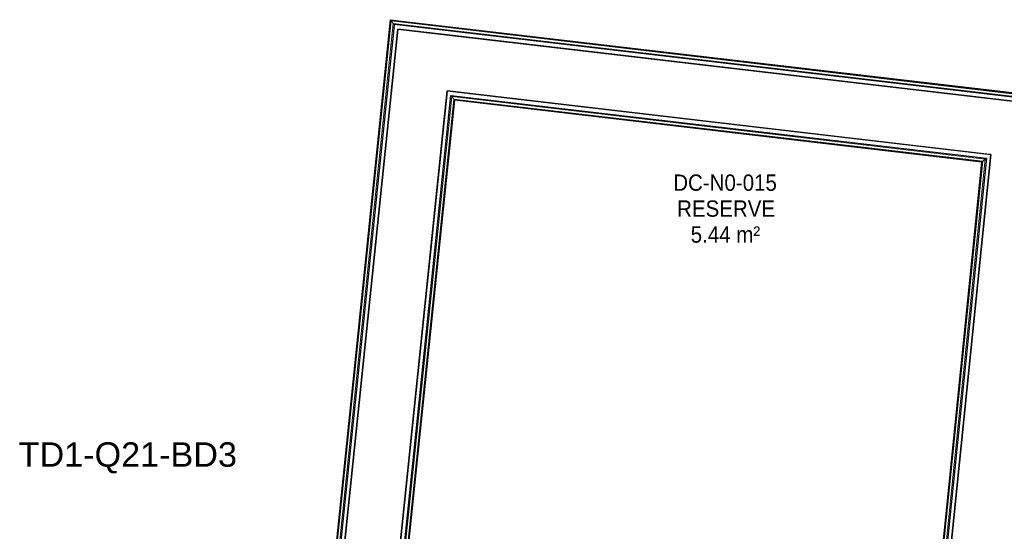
# Model space of a CAD drawing. Header units: millimetres. Extents: x -2845 to 74565, y -36590 to 13748.
# Tile 56 of 90: x 44515 to 47534, y -19446 to -17879. Entities that reach past the tile are written whole.
import ezdxf

# ---------------------------------------------------------------- set-up
doc = ezdxf.new("R2010")
doc.units = ezdxf.units.MM
for name, color, linetype, lineweight in [('A-FLOR-HRAL', 7, 'Continuous', 18), ('A-WALL', 7, 'Continuous', 25), ('CABLE', 7, 'Continuous', 30), ('ESPACE', 7, 'Continuous', 30), ('I-WALL', 7, 'Continuous', 25)]:
    doc.layers.add(name, color=color, linetype=linetype, lineweight=lineweight)
doc.styles.add('Arial_2', font='arial.ttf', dxfattribs={"height": 75})
doc.styles.add('Arial_4', font='arial.ttf', dxfattribs={"width": 0.9, "height": 50})

# ---------------------------------------------------------------- blocks, each defined once
blk = doc.blocks.new('B02_DC_STR_rvt-1-2021_015_1111_DCE_1_50_N0 FINI_CFO_PCN')
at = {"layer": 'I-WALL'}
for p, q in [((-7494.8, -17907.8), (-7829.9, -21143.9)), ((-7325.9, -17927.6), (-7494.8, -17907.8)), ((-5490.2, -18142.6), (-7325.9, -17927.6)), ((-7660.4, -21157.9), (-7343.4, -18096.7)), ((-7343.4, -18096.7), (-5676.3, -18291.9)), ((-5676.3, -18291.9), (-6010.9, -21572.2))]:
    blk.add_line(p, q, dxfattribs=at)
blk = doc.blocks.new('Garde-corps - Garde-corps-505843-2021_015_1111_DCE_1_50_N0 FINI_CFO_PCN')
at = {"layer": 'A-FLOR-HRAL'}
for p, q in [((-7517.9, -17878.9), (-7713.5, -19767.3)), ((-7516.5, -17880.7), (-7712, -19769.1)), ((-7514.9, -17882.7), (-7710.4, -19771)), ((-7508.6, -17890.6), (-7704.1, -19778.7)), ((-4938.3, -18181), (-7517.9, -17878.9)), ((-4936.9, -18182.8), (-7516.5, -17880.7)), ((-4935.4, -18184.8), (-7514.9, -17882.7)), ((-7514.9, -17882.7), (-7508.6, -17890.6)), ((-4929.1, -18192.7), (-7508.6, -17890.6))]:
    blk.add_line(p, q, dxfattribs=at)
for points, knots in [([(-7517.9, -17878.9), (-7517.9, -17878.9), (-7517.9, -17878.9), (-7517.8, -17879.1), (-7517.7, -17879.2), (-7517.5, -17879.4), (-7517.4, -17879.6), (-7517.3, -17879.7), (-7517.1, -17879.9), (-7517, -17880), (-7516.9, -17880.2), (-7516.8, -17880.3), (-7516.7, -17880.4), (-7516.6, -17880.6), (-7516.5, -17880.7), (-7516.5, -17880.7)], [0.1, 0.1, 0.1, 0.1, 0.2, 0.3, 0.4, 0.475, 0.55, 0.6, 0.65, 0.7, 0.75, 0.8, 0.85, 0.9, 1, 1, 1, 1]), ([(-7508.6, -17890.6), (-7508.6, -17890.6), (-7508.5, -17890.6), (-7508.4, -17890.8), (-7508.2, -17891), (-7508.1, -17891.2), (-7507.9, -17891.4), (-7507.7, -17891.6), (-7507.5, -17891.9), (-7507.3, -17892.2), (-7507.1, -17892.4), (-7506.9, -17892.7), (-7506.5, -17893.2), (-7506.1, -17893.6), (-7505.9, -17893.9)], [0, 0, 0, 0, 0.166667, 0.25, 0.333333, 0.416667, 0.458333, 0.5, 0.583333, 0.666667, 0.708333, 0.75, 0.833333, 1, 1, 1, 1])]:
    blk.add_open_spline(points, degree=3, knots=knots, dxfattribs=at)
blk = doc.blocks.new('Garde-corps - Garde-corps-507123-2021_015_1111_DCE_1_50_N0 FINI_CFO_PCN')
at = {"layer": 'A-FLOR-HRAL'}
for p, q in [((-7667.5, -21377.2), (-7329.6, -18113.9)), ((-7329.6, -18113.9), (-5693.2, -18305.6)), ((-7323.3, -18121.8), (-7329.6, -18113.9)), ((-7659.7, -21370.9), (-7323.3, -18121.8)), ((-7657.8, -21369.3), (-7321.7, -18123.8)), ((-7656, -21367.9), (-7320.3, -18125.6)), ((-7323.3, -18121.8), (-5701, -18311.8)), ((-7321.7, -18123.8), (-5702.9, -18313.3)), ((-7320.3, -18125.6), (-5704.8, -18314.8)), ((-5704.8, -18314.8), (-6034.1, -21543.5)), ((-5702.9, -18313.3), (-6032.6, -21545.4)), ((-5701, -18311.8), (-6031.1, -21547.3)), ((-5693.2, -18305.6), (-6024.7, -21555.1)), ((-5701, -18311.8), (-5693.2, -18305.6)), ((-7659.7, -21370.9), (-7667.5, -21377.2)), ((-7581, -21386.6), (-7667.5, -21377.2)), ((-7580.2, -21379.5), (-7659.7, -21370.9)), ((-7580, -21377.8), (-7657.8, -21369.3)), ((-7579.8, -21376.1), (-7656, -21367.9)), ((-7580, -21377.8), (-7580.2, -21379.5)), ((-7580, -21377.8), (-7579.8, -21376.1)), ((-7581.3, -21389.6), (-7581, -21386.6)), ((-7580.2, -21379.5), (-7581, -21386.6)), ((-6599.2, -21492.9), (-6599.5, -21495.9)), ((-6599.2, -21492.9), (-6598.4, -21485.8)), ((-6542, -21499.1), (-6599.2, -21492.9)), ((-6598.4, -21485.8), (-6598.2, -21484.1)), ((-6031.1, -21547.3), (-6598.4, -21485.8)), ((-6598.1, -21482.5), (-6598.2, -21484.1)), ((-6032.6, -21545.4), (-6598.2, -21484.1)), ((-6034.1, -21543.5), (-6598.1, -21482.5)), ((-6024.7, -21555.1), (-6497.3, -21504)), ((-6031.1, -21547.3), (-6024.7, -21555.1))]:
    blk.add_line(p, q, dxfattribs=at)
for points, knots in [([(-7329.6, -18113.9), (-7329.6, -18113.9), (-7329.7, -18113.9), (-7329.8, -18113.7), (-7330, -18113.5), (-7330.1, -18113.3), (-7330.3, -18113.1), (-7330.4, -18112.9), (-7330.7, -18112.6), (-7330.9, -18112.3), (-7331.1, -18112.1), (-7331.3, -18111.8), (-7331.7, -18111.3), (-7332.1, -18110.9), (-7332.3, -18110.6)], [0, 0, 0, 0, 0.166667, 0.25, 0.333333, 0.416667, 0.458333, 0.5, 0.583333, 0.666667, 0.708333, 0.75, 0.833333, 1, 1, 1, 1]), ([(-7320.3, -18125.6), (-7320.3, -18125.6), (-7320.3, -18125.6), (-7320.4, -18125.4), (-7320.5, -18125.3), (-7320.7, -18125.1), (-7320.8, -18124.9), (-7320.9, -18124.8), (-7321, -18124.6), (-7321.1, -18124.5), (-7321.3, -18124.4), (-7321.4, -18124.2), (-7321.5, -18124.1), (-7321.6, -18123.9), (-7321.7, -18123.8), (-7321.7, -18123.8)], [0.1, 0.1, 0.1, 0.1, 0.2, 0.3, 0.4, 0.475, 0.55, 0.6, 0.65, 0.7, 0.75, 0.8, 0.85, 0.9, 1, 1, 1, 1]), ([(-5704.8, -18314.8), (-5704.7, -18314.8), (-5704.7, -18314.8), (-5704.6, -18314.7), (-5704.4, -18314.5), (-5704.2, -18314.4), (-5704.1, -18314.2), (-5703.9, -18314.1), (-5703.8, -18314), (-5703.7, -18313.9), (-5703.5, -18313.8), (-5703.4, -18313.7), (-5703.3, -18313.6), (-5703.1, -18313.5), (-5703, -18313.4), (-5702.9, -18313.3)], [0.1, 0.1, 0.1, 0.1, 0.2, 0.3, 0.4, 0.475, 0.55, 0.6, 0.65, 0.7, 0.75, 0.8, 0.85, 0.9, 1, 1, 1, 1]), ([(-5693.2, -18305.6), (-5693.2, -18305.6), (-5693.2, -18305.5), (-5693, -18305.4), (-5692.8, -18305.2), (-5692.6, -18305), (-5692.4, -18304.9), (-5692.2, -18304.7), (-5692, -18304.5), (-5691.7, -18304.3), (-5691.4, -18304.1), (-5691.1, -18303.9), (-5690.7, -18303.5), (-5690.2, -18303.1), (-5690, -18302.9)], [0, 0, 0, 0, 0.166667, 0.25, 0.333333, 0.416667, 0.458333, 0.5, 0.583333, 0.666667, 0.708333, 0.75, 0.833333, 1, 1, 1, 1]), ([(-7667.5, -21377.2), (-7667.5, -21377.2), (-7667.6, -21377.2), (-7667.8, -21377.4), (-7668, -21377.6), (-7668.2, -21377.7), (-7668.3, -21377.9), (-7668.5, -21378), (-7668.8, -21378.2), (-7669.1, -21378.5), (-7669.4, -21378.7), (-7669.6, -21378.9), (-7670.1, -21379.3), (-7670.5, -21379.6), (-7670.8, -21379.9)], [0, 0, 0, 0, 0.166667, 0.25, 0.333333, 0.416667, 0.458333, 0.5, 0.583333, 0.666667, 0.708333, 0.75, 0.833333, 1, 1, 1, 1]), ([(-7656, -21367.9), (-7656, -21367.9), (-7656, -21367.9), (-7656.2, -21368), (-7656.3, -21368.1), (-7656.5, -21368.3), (-7656.7, -21368.4), (-7656.8, -21368.5), (-7657, -21368.7), (-7657.1, -21368.8), (-7657.2, -21368.9), (-7657.4, -21369), (-7657.5, -21369.1), (-7657.6, -21369.2), (-7657.7, -21369.3), (-7657.8, -21369.3)], [0.1, 0.1, 0.1, 0.1, 0.2, 0.3, 0.4, 0.475, 0.55, 0.6, 0.65, 0.7, 0.75, 0.8, 0.85, 0.9, 1, 1, 1, 1]), ([(-6034.1, -21543.5), (-6034.1, -21543.6), (-6034.1, -21543.6), (-6034, -21543.7), (-6033.8, -21543.9), (-6033.7, -21544.1), (-6033.6, -21544.2), (-6033.4, -21544.4), (-6033.3, -21544.5), (-6033.2, -21544.7), (-6033.1, -21544.8), (-6033, -21544.9), (-6032.9, -21545), (-6032.8, -21545.2), (-6032.7, -21545.3), (-6032.6, -21545.4)], [0.1, 0.1, 0.1, 0.1, 0.2, 0.3, 0.4, 0.475, 0.55, 0.6, 0.65, 0.7, 0.75, 0.8, 0.85, 0.9, 1, 1, 1, 1]), ([(-6024.7, -21555.1), (-6024.7, -21555.1), (-6024.7, -21555.2), (-6024.5, -21555.4), (-6024.4, -21555.6), (-6024.2, -21555.8), (-6024.1, -21556), (-6023.9, -21556.2), (-6023.7, -21556.4), (-6023.4, -21556.7), (-6023.2, -21557), (-6023, -21557.2), (-6022.6, -21557.7), (-6022.3, -21558.2), (-6022, -21558.4)], [0, 0, 0, 0, 0.166667, 0.25, 0.333333, 0.416667, 0.458333, 0.5, 0.583333, 0.666667, 0.708333, 0.75, 0.833333, 1, 1, 1, 1])]:
    blk.add_open_spline(points, degree=3, knots=knots, dxfattribs=at)
blk = doc.blocks.new('B02_ARC_rvt-1-2021_015_1111_DCE_1_50_N0 FINI_CFO_PCN')
at = {"layer": 'A-WALL'}
for p, q in [((-7505.9, -17893.9), (-7507.2, -17906.4)), ((-5488.9, -18130.1), (-7505.9, -17893.9)), ((-7829.7, -21142.7), (-7494.8, -17907.8)), ((-7507.2, -17906.4), (-7701.4, -19781.9)), ((-7494.8, -17907.8), (-5490.2, -18142.6)), ((-7344.7, -18109.1), (-7684.5, -21391)), ((-7670.8, -21379.9), (-7332.3, -18110.6)), ((-7343.4, -18096.7), (-7344.7, -18109.1)), ((-5688.7, -18290.5), (-7343.4, -18096.7)), ((-7332.3, -18110.6), (-5690, -18302.9)), ((-6010.9, -21572.2), (-5676.3, -18291.9)), ((-5676.3, -18291.9), (-5688.7, -18290.5)), ((-5690, -18302.9), (-6022, -21558.4))]:
    blk.add_line(p, q, dxfattribs=at)
at = {"layer": 'A-FLOR-HRAL', "lineweight": 18}
for name in ['Garde-corps - Garde-corps-505843-2021_015_1111_DCE_1_50_N0 FINI_CFO_PCN', 'Garde-corps - Garde-corps-507123-2021_015_1111_DCE_1_50_N0 FINI_CFO_PCN']:
    blk.add_blockref(name, (0, 0), dxfattribs=at)
blk = doc.blocks.new('B02_ELE_rvt-1-2021_015_1111_DCE_1_50_N0 FINI_CFO_PCN')
at = {"layer": 'CABLE', "lineweight": 9, "insert": (-8657.6, -19173.1), "char_height": 75, "width": 821.73, "attachment_point": 1, "style": 'Arial_2'}
blk.add_mtext('TD1-Q21-BD3', dxfattribs=at)

msp = doc.modelspace()

# ---------------------------------------------------------------- block references
at = {"lineweight": 5}
for name in ['B02_DC_STR_rvt-1-2021_015_1111_DCE_1_50_N0 FINI_CFO_PCN', 'B02_ARC_rvt-1-2021_015_1111_DCE_1_50_N0 FINI_CFO_PCN', 'B02_ELE_rvt-1-2021_015_1111_DCE_1_50_N0 FINI_CFO_PCN']:
    msp.add_blockref(name, (53169.3, 0), dxfattribs=at)

# ---------------------------------------------------------------- texts
at = {"layer": 'ESPACE', "color": 8, "true_color": 0x808080, "char_height": 50, "attachment_point": 1, "style": 'Arial_4'}
for s, insert, width in [('DC-N0-015', (46519.1, -18352.9), 382.405), ('RESERVE', (46531, -18432.3), 357.152), ('5.44 m²', (46572.6, -18511.7), 256.139)]:
    msp.add_mtext(s, dxfattribs=dict(at, insert=insert, width=width))

doc.saveas('drawing.dxf')
